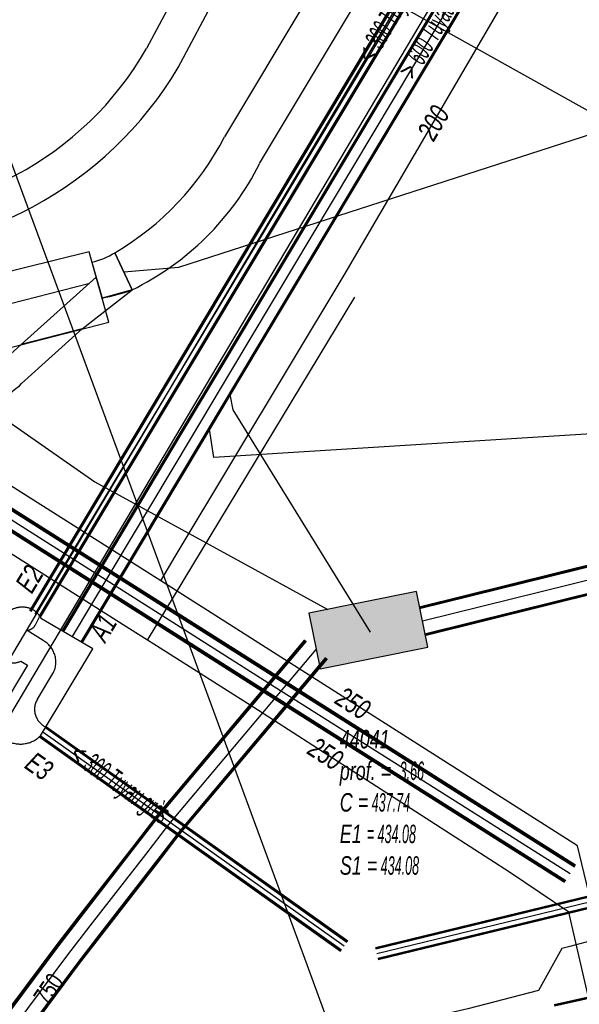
# Model space of a CAD drawing. Header units: metres. Extents: x 2695563 to 2696938, y 1260544 to 1262032.
# Tile 237 of 256: x 2696344 to 2696359, y 1261593 to 1261620. Entities that reach past the tile are written whole.
import ezdxf

# ---------------------------------------------------------------- set-up
doc = ezdxf.new("R2010")
doc.units = ezdxf.units.M
doc.header["$LTSCALE"] = 100
doc.linetypes.add('AUSGEZOGEN', pattern=[0])
doc.linetypes.add('STRICHLINIE2_S3', pattern=[0.25, 0.15, -0.1])
for name, color, linetype in [('CAD_Cadastre des conduites_Ouvrage_Conduite', 200, 'AUSGEZOGEN'), ('Eau portable_Cadastre des conduites_Conduite', 171, 'AUSGEZOGEN'), ('Eau potable_Cadastre des conduites_Conduite_Texte', 171, 'AUSGEZOGEN'), ('EU_Cadastre des conduites', 24, 'AUSGEZOGEN'), ('EU_Cadastre des conduites – Texte', 7, 'AUSGEZOGEN'), ('EU_Cadastre des conduites_Ouvrage spécial – Ligne de détail', 24, 'AUSGEZOGEN'), ('EU_Cadastre des conduites_Ouvrage spécial – Polygone de détail', 24, 'AUSGEZOGEN'), ('EU_Cadastre des conduites_Regard normalisé – Texte', 24, 'AUSGEZOGEN'), ('EU_Cadastre des conduites_Texte entrée-sortie', 24, 'AUSGEZOGEN'), ('Gaz_Cadastre des conduites_Conduite', 32, 'AUSGEZOGEN'), ('Gaz_Cadastre des conduites_Conduite_Texte', 32, 'AUSGEZOGEN'), ('Réseau électrique_Cadastre des conduite_Bord du tracé', 1, 'AUSGEZOGEN'), ('Réseau électrique_Cadastre des conduite_Tronçon de tracé', 1, 'AUSGEZOGEN'), ('Réseau électrique_Cadastre des conduites_Ouvrage_Surface-Ligne-Point', 1, 'AUSGEZOGEN'), ('Télécommunications_SW_Cadastre des conduites_Bord du tracé', 94, 'AUSGEZOGEN'), ('Télécommunications_SW_Cadastre des conduites_Bord du tracé_Texte', 94, 'AUSGEZOGEN'), ('Télécommunications_SW_Cadastre des conduites_Ouvrage', 94, 'AUSGEZOGEN')]:
    doc.layers.add(name, color=color, linetype=linetype)
doc.styles.add('ARIAL', font='arial.ttf')
pattern_1 = [(0, (2708005, 1273150), (6075, 6075), [6075, -6075]), (90, (2708005, 1273150), (-6075, 6075), [6075, -6075])]

# ---------------------------------------------------------------- blocks, each defined once
blk = doc.blocks.new('COMPLEXOBJECT_1531')
at = {"layer": 'EU_Cadastre des conduites_Ouvrage spécial – Ligne de détail', "color": 24, "linetype": 'STRICHLINIE2_S3', "transparency": 33554687}
for p, q in [((6343.127, 11603.897), (6343.238, 11604.111)), ((6343.339, 11603.465), (6342.898, 11603.744)), ((6343.183, 11601.867), (6343.603, 11602.561))]:
    blk.add_line(p, q, dxfattribs=at)
for centre, radius, start, end in [((6342.874, 11604.026), 0.284, 310.0803, 332.9184), ((6342.875, 11604.028), 0.284, 274.6637, 309.8062), ((6343.008, 11602.879), 0.674, 16.6962, 60.5522), ((6343, 11602.878), 0.682, 332.2828, 16.5403), ((6343.629, 11601.585), 0.528, 147.6926, 200.8862), ((6343.635, 11601.586), 0.533, 200.7195, 244.3725)]:
    blk.add_arc(centre, radius, start, end, dxfattribs=at)
blk = doc.blocks.new('COMPLEXOBJECT_1535')
at = {"layer": 'EU_Cadastre des conduites_Ouvrage spécial – Polygone de détail', "color": 24, "linetype": 'STRICHLINIE2_S3', "transparency": 33554687}
for p, q in [((6344.694, 11603.238), (6343.287, 11604.06)), ((6343.261, 11600.861), (6344.694, 11603.238))]:
    blk.add_line(p, q, dxfattribs=at)
blk.add_lwpolyline([(6342.727, 11602.902), (6342.911, 11602.792), (6342.165, 11601.548)], dxfattribs=at)
for centre, radius, start, end in [((6342.859, 11603.498), 0.896, 115.6279, 143.4379), ((6342.772, 11603.717), 0.661, 93.3203, 117.0048), ((6342.767, 11603.739), 0.639, 64.1753, 92.9216), ((6342.77, 11603.811), 0.574, 41.1432, 61.3594), ((6342.792, 11603.824), 0.548, 25.533, 41.6402), ((6342.851, 11603.494), 0.892, 142.8898, 169.9928), ((6342.619, 11603.479), 0.668, 165.2525, 194.7475), ((6342.614, 11603.477), 0.663, 194.7008, 231.5418), ((6342.515, 11603.377), 0.523, 233.2626, 262.2393), ((6342.509, 11603.382), 0.527, 262.8831, 294.3962), ((6342.896, 11601.299), 0.773, 161.1737, 192.1586), ((6342.911, 11601.305), 0.788, 192.3678, 229.2047), ((6342.716, 11601.404), 0.766, 245.3242, 281.7043), ((6342.719, 11601.412), 0.773, 281.358, 314.558)]:
    blk.add_arc(centre, radius, start, end, dxfattribs=at)
blk = doc.blocks.new('COMPLEXOBJECT_1603')
at = {"layer": 'Réseau électrique_Cadastre des conduite_Bord du tracé', "color": 1, "linetype": 'AUSGEZOGEN', "transparency": 33554687}
for points in [[(6369.752, 11660.383), (6368.012, 11657.287), (6362.225, 11647.532), (6356.215, 11637.382), (6349.482, 11626.016), (6348.584, 11624.204), (6348.23, 11623.526), (6346.162, 11619.639)], [(6347.026, 11619.121), (6349.115, 11623.06), (6349.476, 11623.75), (6350.362, 11625.539), (6357.076, 11636.873), (6363.085, 11647.022), (6368.878, 11656.787), (6370.624, 11659.892), (6369.752, 11660.383)]]:
    blk.add_lwpolyline(points, dxfattribs=at)
for centre, radius, start, end in [((6338.386, 11624.104), 8.967, 265.902, 330.1362), ((6338.153, 11624.41), 10.33, 267.4976, 329.2028)]:
    blk.add_arc(centre, radius, start, end, dxfattribs=at)
blk = doc.blocks.new('COMPLEXOBJECT_1627')
at = {"layer": 'Réseau électrique_Cadastre des conduite_Bord du tracé', "color": 1, "linetype": 'AUSGEZOGEN', "transparency": 33554687}
for p, q in [((6342.739, 11611.552), (6342.264, 11611.124)), ((6341.276, 11610.499), (6334.554, 11608.098)), ((6334.871, 11607.362), (6341.629, 11609.776)), ((6333.335, 11607.48), (6331.495, 11605.827)), ((6331.266, 11604.546), (6333.791, 11606.814))]:
    blk.add_line(p, q, dxfattribs=at)
blk.add_lwpolyline([(6342.749, 11610.484), (6344.405, 11611.979), (6342.739, 11611.552)], dxfattribs=at)
for centre, radius, start, end in [((6339.969, 11613.658), 3.418, 292.4708, 312.1634), ((6340.152, 11613.352), 3.869, 292.4403, 312.1572), ((6335.399, 11604.92), 3.289, 104.8911, 128.8765), ((6335.632, 11604.523), 2.939, 105.0128, 128.7944), ((6321.371, 11606.976), 10.189, 346.2032, 353.5258)]:
    blk.add_arc(centre, radius, start, end, dxfattribs=at)
blk = doc.blocks.new('COMPLEXOBJECT_1665')
at = {"layer": 'Réseau électrique_Cadastre des conduite_Bord du tracé', "color": 1, "linetype": 'AUSGEZOGEN', "transparency": 33554687}
blk.add_line((6345.292, 11614.062), (6345.763, 11613.044), dxfattribs=at)
blk.add_lwpolyline([(6349.245, 11616.494), (6358.441, 11631.856), (6357.412, 11632.472), (6348.288, 11617.23)], dxfattribs=at)
for centre, radius, start, end in [((6341.381, 11620.761), 7.757, 300.276, 332.9207), ((6342.354, 11619.967), 7.717, 296.2185, 333.2525)]:
    blk.add_arc(centre, radius, start, end, dxfattribs=at)
blk = doc.blocks.new('COMPLEXOBJECT_1666')
at = {"layer": 'Réseau électrique_Cadastre des conduite_Bord du tracé', "color": 1, "linetype": 'AUSGEZOGEN', "transparency": 33554687}
for p, q in [((6345.763, 11613.044), (6345.292, 11614.062)), ((6344.667, 11613.803), (6344.945, 11612.821))]:
    blk.add_line(p, q, dxfattribs=at)
for centre, radius, start, end in [((6344.282, 11615.617), 1.854, 281.9985, 303.0198), ((6343.785, 11618.689), 5.981, 281.185, 289.3134)]:
    blk.add_arc(centre, radius, start, end, dxfattribs=at)

msp = doc.modelspace()

# ---------------------------------------------------------------- hatches: boundary and pattern name
at = {"layer": 'Réseau électrique_Cadastre des conduite_Bord du tracé', "lineweight": 18, "transparency": 33554687}
h = msp.add_hatch(dxfattribs=at)
h.set_pattern_fill('MUSTER', color=1, scale=6075, style=0, pattern_type=2)
h.set_pattern_definition(pattern_1)
h.paths.add_polyline_path([(2696370.722, 1261660.193), (2696368.982, 1261657.097), (2696363.195, 1261647.342), (2696357.185, 1261637.192), (2696350.452, 1261625.826), (2696349.554, 1261624.014), (2696349.2, 1261623.336), (2696347.132, 1261619.449), (2696346.965, 1261619.171), (2696346.789, 1261618.899), (2696346.603, 1261618.633), (2696346.407, 1261618.375), (2696346.202, 1261618.123), (2696345.988, 1261617.88), (2696345.766, 1261617.644), (2696345.535, 1261617.416), (2696345.296, 1261617.197), (2696345.049, 1261616.986), (2696344.795, 1261616.785), (2696344.534, 1261616.593), (2696344.266, 1261616.411), (2696343.991, 1261616.238), (2696343.711, 1261616.076), (2696343.424, 1261615.923), (2696343.133, 1261615.781), (2696342.836, 1261615.65), (2696342.535, 1261615.53), (2696342.23, 1261615.42), (2696341.921, 1261615.322), (2696341.609, 1261615.235), (2696341.293, 1261615.159), (2696340.975, 1261615.095), (2696340.656, 1261615.042), (2696340.334, 1261615.001), (2696340.011, 1261614.971), (2696339.687, 1261614.953), (2696339.363, 1261614.947), (2696339.039, 1261614.953), (2696338.715, 1261614.97), (2696338.672, 1261613.9), (2696339.031, 1261613.891), (2696339.39, 1261613.894), (2696339.748, 1261613.909), (2696340.106, 1261613.937), (2696340.462, 1261613.977), (2696340.817, 1261614.03), (2696341.17, 1261614.095), (2696341.521, 1261614.172), (2696341.868, 1261614.262), (2696342.212, 1261614.363), (2696342.553, 1261614.476), (2696342.889, 1261614.601), (2696343.221, 1261614.738), (2696343.548, 1261614.886), (2696343.869, 1261615.045), (2696344.185, 1261615.216), (2696344.495, 1261615.397), (2696344.798, 1261615.589), (2696345.095, 1261615.791), (2696345.384, 1261616.004), (2696345.665, 1261616.226), (2696345.939, 1261616.458), (2696346.204, 1261616.7), (2696346.461, 1261616.95), (2696346.709, 1261617.209), (2696346.948, 1261617.477), (2696347.178, 1261617.753), (2696347.398, 1261618.037), (2696347.607, 1261618.328), (2696347.807, 1261618.626), (2696347.996, 1261618.931), (2696350.085, 1261622.87), (2696350.446, 1261623.56), (2696351.332, 1261625.349), (2696358.046, 1261636.683), (2696364.055, 1261646.832), (2696369.848, 1261656.597), (2696371.594, 1261659.702)], flags=0)
h = msp.add_hatch(dxfattribs=at)
h.set_pattern_fill('MUSTER', color=1, scale=6075, style=0, pattern_type=2)
h.set_pattern_definition(pattern_1)
h.paths.add_polyline_path([(2696346.733, 1261612.854), (2696346.877, 1261612.927), (2696347.019, 1261613.002), (2696347.159, 1261613.081), (2696347.298, 1261613.162), (2696347.435, 1261613.246), (2696347.57, 1261613.334), (2696347.704, 1261613.423), (2696347.835, 1261613.516), (2696347.965, 1261613.612), (2696348.092, 1261613.71), (2696348.218, 1261613.81), (2696348.341, 1261613.914), (2696348.462, 1261614.02), (2696348.581, 1261614.128), (2696348.698, 1261614.239), (2696348.812, 1261614.352), (2696348.924, 1261614.468), (2696349.033, 1261614.586), (2696349.14, 1261614.706), (2696349.245, 1261614.828), (2696349.347, 1261614.953), (2696349.446, 1261615.079), (2696349.543, 1261615.208), (2696349.637, 1261615.339), (2696349.728, 1261615.471), (2696349.816, 1261615.606), (2696349.902, 1261615.742), (2696349.984, 1261615.88), (2696350.064, 1261616.02), (2696350.141, 1261616.161), (2696350.215, 1261616.304), (2696359.411, 1261631.666), (2696358.382, 1261632.282), (2696349.258, 1261617.04), (2696349.192, 1261616.914), (2696349.124, 1261616.789), (2696349.053, 1261616.665), (2696348.98, 1261616.542), (2696348.905, 1261616.421), (2696348.827, 1261616.301), (2696348.748, 1261616.183), (2696348.666, 1261616.066), (2696348.582, 1261615.951), (2696348.496, 1261615.837), (2696348.408, 1261615.725), (2696348.318, 1261615.615), (2696348.226, 1261615.506), (2696348.132, 1261615.399), (2696348.036, 1261615.293), (2696347.938, 1261615.19), (2696347.838, 1261615.088), (2696347.736, 1261614.988), (2696347.633, 1261614.89), (2696347.528, 1261614.794), (2696347.421, 1261614.7), (2696347.312, 1261614.607), (2696347.201, 1261614.517), (2696347.089, 1261614.429), (2696346.976, 1261614.343), (2696346.86, 1261614.259), (2696346.744, 1261614.177), (2696346.625, 1261614.098), (2696346.506, 1261614.02), (2696346.384, 1261613.945), (2696346.262, 1261613.872)], flags=0)
h = msp.add_hatch(dxfattribs=at)
h.set_pattern_fill('MUSTER', color=1, scale=6075, style=0, pattern_type=2)
h.set_pattern_definition(pattern_1)
h.paths.add_polyline_path([(2696345.915, 1261612.631), (2696345.942, 1261612.636), (2696345.969, 1261612.642), (2696345.995, 1261612.647), (2696346.022, 1261612.653), (2696346.049, 1261612.659), (2696346.076, 1261612.665), (2696346.102, 1261612.671), (2696346.129, 1261612.677), (2696346.156, 1261612.684), (2696346.182, 1261612.69), (2696346.209, 1261612.697), (2696346.235, 1261612.704), (2696346.262, 1261612.71), (2696346.288, 1261612.717), (2696346.315, 1261612.724), (2696346.341, 1261612.732), (2696346.368, 1261612.739), (2696346.394, 1261612.746), (2696346.42, 1261612.754), (2696346.446, 1261612.762), (2696346.473, 1261612.769), (2696346.499, 1261612.777), (2696346.525, 1261612.785), (2696346.551, 1261612.794), (2696346.577, 1261612.802), (2696346.603, 1261612.81), (2696346.629, 1261612.819), (2696346.655, 1261612.827), (2696346.681, 1261612.836), (2696346.707, 1261612.845), (2696346.733, 1261612.854), (2696346.262, 1261613.872), (2696346.244, 1261613.86), (2696346.225, 1261613.849), (2696346.206, 1261613.837), (2696346.187, 1261613.826), (2696346.168, 1261613.815), (2696346.149, 1261613.804), (2696346.13, 1261613.794), (2696346.11, 1261613.783), (2696346.091, 1261613.773), (2696346.071, 1261613.764), (2696346.052, 1261613.754), (2696346.032, 1261613.745), (2696346.012, 1261613.736), (2696345.992, 1261613.727), (2696345.972, 1261613.718), (2696345.951, 1261613.71), (2696345.931, 1261613.701), (2696345.91, 1261613.694), (2696345.89, 1261613.686), (2696345.869, 1261613.678), (2696345.848, 1261613.671), (2696345.828, 1261613.664), (2696345.807, 1261613.658), (2696345.786, 1261613.651), (2696345.765, 1261613.645), (2696345.744, 1261613.639), (2696345.722, 1261613.633), (2696345.701, 1261613.628), (2696345.68, 1261613.623), (2696345.658, 1261613.618), (2696345.637, 1261613.613)], flags=0)
h = msp.add_hatch(dxfattribs=at)
h.set_pattern_fill('MUSTER', color=1, scale=6075, style=0, pattern_type=2)
h.set_pattern_definition(pattern_1)
h.paths.add_polyline_path([(2696345.375, 1261611.789), (2696346.733, 1261612.854), (2696345.915, 1261612.631), (2696345.752, 1261613.207), (2696343.709, 1261611.362)], flags=0)
h = msp.add_hatch(dxfattribs=at)
h.set_pattern_fill('MUSTER', color=1, scale=6075, style=0, pattern_type=2)
h.set_pattern_definition(pattern_1)
h.paths.add_polyline_path([(2696343.709, 1261611.362), (2696343.234, 1261610.934), (2696343.206, 1261610.909), (2696343.177, 1261610.884), (2696343.148, 1261610.859), (2696343.119, 1261610.835), (2696343.09, 1261610.811), (2696343.06, 1261610.787), (2696343.031, 1261610.764), (2696343.001, 1261610.741), (2696342.97, 1261610.718), (2696342.94, 1261610.696), (2696342.909, 1261610.674), (2696342.878, 1261610.652), (2696342.846, 1261610.631), (2696342.815, 1261610.61), (2696342.783, 1261610.589), (2696342.751, 1261610.569), (2696342.719, 1261610.549), (2696342.686, 1261610.529), (2696342.653, 1261610.51), (2696342.621, 1261610.491), (2696342.587, 1261610.473), (2696342.554, 1261610.455), (2696342.521, 1261610.437), (2696342.487, 1261610.42), (2696342.453, 1261610.403), (2696342.419, 1261610.386), (2696342.385, 1261610.37), (2696342.35, 1261610.354), (2696342.316, 1261610.339), (2696342.281, 1261610.324), (2696342.246, 1261610.309), (2696335.524, 1261607.908), (2696335.481, 1261607.896), (2696335.438, 1261607.884), (2696335.396, 1261607.871), (2696335.354, 1261607.858), (2696335.311, 1261607.844), (2696335.27, 1261607.829), (2696335.228, 1261607.814), (2696335.186, 1261607.798), (2696335.145, 1261607.782), (2696335.104, 1261607.765), (2696335.063, 1261607.748), (2696335.022, 1261607.73), (2696334.982, 1261607.712), (2696334.942, 1261607.693), (2696334.902, 1261607.673), (2696334.862, 1261607.653), (2696334.823, 1261607.632), (2696334.784, 1261607.611), (2696334.745, 1261607.589), (2696334.707, 1261607.567), (2696334.668, 1261607.545), (2696334.631, 1261607.521), (2696334.593, 1261607.498), (2696334.556, 1261607.473), (2696334.519, 1261607.449), (2696334.482, 1261607.423), (2696334.446, 1261607.398), (2696334.41, 1261607.371), (2696334.375, 1261607.345), (2696334.34, 1261607.318), (2696334.305, 1261607.29), (2696332.465, 1261605.637), (2696332.46, 1261605.595), (2696332.455, 1261605.554), (2696332.45, 1261605.512), (2696332.445, 1261605.47), (2696332.439, 1261605.429), (2696332.433, 1261605.387), (2696332.428, 1261605.345), (2696332.422, 1261605.304), (2696332.415, 1261605.262), (2696332.409, 1261605.221), (2696332.403, 1261605.179), (2696332.396, 1261605.138), (2696332.389, 1261605.096), (2696332.382, 1261605.055), (2696332.375, 1261605.014), (2696332.367, 1261604.972), (2696332.36, 1261604.931), (2696332.352, 1261604.89), (2696332.344, 1261604.848), (2696332.336, 1261604.807), (2696332.328, 1261604.766), (2696332.319, 1261604.725), (2696332.311, 1261604.684), (2696332.302, 1261604.643), (2696332.293, 1261604.601), (2696332.284, 1261604.56), (2696332.275, 1261604.52), (2696332.265, 1261604.479), (2696332.256, 1261604.438), (2696332.246, 1261604.397), (2696332.236, 1261604.356), (2696334.761, 1261606.624), (2696334.792, 1261606.648), (2696334.823, 1261606.672), (2696334.854, 1261606.696), (2696334.886, 1261606.719), (2696334.918, 1261606.742), (2696334.951, 1261606.764), (2696334.983, 1261606.786), (2696335.016, 1261606.808), (2696335.05, 1261606.829), (2696335.083, 1261606.849), (2696335.117, 1261606.869), (2696335.151, 1261606.889), (2696335.186, 1261606.908), (2696335.22, 1261606.927), (2696335.255, 1261606.945), (2696335.29, 1261606.963), (2696335.325, 1261606.98), (2696335.361, 1261606.997), (2696335.397, 1261607.014), (2696335.433, 1261607.03), (2696335.469, 1261607.045), (2696335.505, 1261607.06), (2696335.542, 1261607.074), (2696335.579, 1261607.088), (2696335.616, 1261607.102), (2696335.653, 1261607.115), (2696335.69, 1261607.127), (2696335.728, 1261607.139), (2696335.765, 1261607.151), (2696335.803, 1261607.162), (2696335.841, 1261607.172), (2696342.599, 1261609.586), (2696342.639, 1261609.603), (2696342.678, 1261609.62), (2696342.717, 1261609.637), (2696342.756, 1261609.655), (2696342.795, 1261609.673), (2696342.834, 1261609.692), (2696342.872, 1261609.711), (2696342.91, 1261609.731), (2696342.948, 1261609.751), (2696342.986, 1261609.772), (2696343.024, 1261609.793), (2696343.061, 1261609.814), (2696343.098, 1261609.836), (2696343.135, 1261609.858), (2696343.171, 1261609.88), (2696343.208, 1261609.903), (2696343.244, 1261609.927), (2696343.279, 1261609.95), (2696343.315, 1261609.974), (2696343.35, 1261609.999), (2696343.385, 1261610.024), (2696343.42, 1261610.049), (2696343.454, 1261610.075), (2696343.488, 1261610.101), (2696343.522, 1261610.128), (2696343.556, 1261610.154), (2696343.589, 1261610.182), (2696343.622, 1261610.209), (2696343.655, 1261610.237), (2696343.687, 1261610.265), (2696343.719, 1261610.294), (2696345.375, 1261611.789)], flags=0)
at = {"layer": 'Réseau électrique_Cadastre des conduites_Ouvrage_Surface-Ligne-Point', "lineweight": 18, "transparency": 33554687}
h = msp.add_hatch(dxfattribs=at)
h.set_pattern_fill('MUSTER', color=1, scale=4050, style=0, pattern_type=2)
h.set_pattern_definition([(0, (2703955, 1269100), (4050, 4050), [4050, -4050]), (90, (2703955, 1269100), (-4050, 4050), [4050, -4050])])
h.paths.add_polyline_path([(2696342.485, 1261611.049), (2696346.1, 1261611.974), (2696345.559, 1261613.891), (2696341.952, 1261612.999)], flags=0)
at = {"layer": 'Télécommunications_SW_Cadastre des conduites_Ouvrage', "transparency": 33554687}
msp.add_hatch(color=7, dxfattribs=at).paths.add_polyline_path([(2696354.809, 1261603.095), (2696354.503, 1261604.615), (2696351.562, 1261604.021), (2696351.868, 1261602.502)])

# ---------------------------------------------------------------- linework, layer by layer
at = {"layer": 'CAD_Cadastre des conduites_Ouvrage_Conduite', "color": 200, "linetype": 'AUSGEZOGEN', "transparency": 33554687}
for points in [[(2696411.257, 1261656.245), (2696403.908, 1261654.529), (2696371.227, 1261649.726), (2696342.973, 1261602.087), (2696302.705, 1261627.741), (2696298.927, 1261621.786)], [(2696410.624, 1261655.276), (2696404.057, 1261653.742), (2696371.721, 1261648.99), (2696343.239, 1261600.969), (2696302.951, 1261626.635), (2696299.603, 1261621.357)]]:
    msp.add_lwpolyline(points, dxfattribs=at)
at = {"layer": 'Eau portable_Cadastre des conduites_Conduite', "linetype": 'AUSGEZOGEN', "transparency": 33554687}
for p, q in [((2696350.474, 1261602.399), (2696314.863, 1261624.98)), ((2696350.491, 1261602.426), (2696314.88, 1261625.007)), ((2696350.457, 1261602.373), (2696314.846, 1261624.954)), ((2696350.189, 1261601.95), (2696314.578, 1261624.531)), ((2696350.206, 1261601.977), (2696314.595, 1261624.558)), ((2696350.223, 1261602.003), (2696314.612, 1261624.584)), ((2696358.828, 1261597.11), (2696350.474, 1261602.399)), ((2696358.844, 1261597.137), (2696350.491, 1261602.426)), ((2696358.811, 1261597.084), (2696350.457, 1261602.373)), ((2696358.544, 1261596.661), (2696350.189, 1261601.95)), ((2696358.56, 1261596.688), (2696350.206, 1261601.977)), ((2696358.577, 1261596.714), (2696350.223, 1261602.003))]:
    msp.add_line(p, q, dxfattribs=at)
at = {"layer": 'Eau portable_Cadastre des conduites_Conduite', "color": 255, "linetype": 'AUSGEZOGEN', "transparency": 33554687}
for p, q in [((2696350.34, 1261602.188), (2696314.729, 1261624.769)), ((2696358.694, 1261596.899), (2696350.34, 1261602.188))]:
    msp.add_line(p, q, dxfattribs=at)
at = {"layer": 'Eau portable_Cadastre des conduites_Conduite', "color": 7, "linetype": 'AUSGEZOGEN', "transparency": 33554687}
for points in [[(2696347.519, 1261604.909), (2696346.974, 1261605.254), (2696346.43, 1261605.6), (2696316.754, 1261624.415), (2696314.817, 1261625.636), (2696307.557, 1261630.232), (2696307.287, 1261630.41)], [(2696352.555, 1261613.305), (2696356.878, 1261620.707), (2696358.057, 1261622.715)], [(2696347.519, 1261604.909), (2696347.915, 1261605.569), (2696352.555, 1261613.305)], [(2696359.507, 1261595.132), (2696359.324, 1261595.89), (2696358.894, 1261597.67), (2696347.519, 1261604.909)], [(2696359.507, 1261595.132), (2696358.69, 1261594.919), (2696358.467, 1261594.861), (2696357.827, 1261593.715), (2696355.905, 1261593.214), (2696355.105, 1261593.035), (2696350.924, 1261592.101), (2696334.247, 1261584.7), (2696324.349, 1261579.462)]]:
    msp.add_lwpolyline(points, dxfattribs=at)
at = {"layer": 'EU_Cadastre des conduites', "linetype": 'AUSGEZOGEN', "transparency": 33554687}
for p, q in [((2696349.157, 1261610.793), (2696369.476, 1261644.799)), ((2696349.174, 1261610.783), (2696369.493, 1261644.789)), ((2696349.192, 1261610.772), (2696369.511, 1261644.778)), ((2696349.672, 1261610.486), (2696369.991, 1261644.492)), ((2696349.69, 1261610.475), (2696370.009, 1261644.481)), ((2696349.707, 1261610.465), (2696370.026, 1261644.471)), ((2696365.072, 1261639.43), (2696343.932, 1261604.086)), ((2696365.089, 1261639.42), (2696343.949, 1261604.076)), ((2696365.106, 1261639.41), (2696343.966, 1261604.066)), ((2696365.33, 1261639.276), (2696344.19, 1261603.932)), ((2696365.347, 1261639.266), (2696344.207, 1261603.922)), ((2696365.364, 1261639.256), (2696344.224, 1261603.912)), ((2696348.078, 1261608.986), (2696349.157, 1261610.793)), ((2696348.095, 1261608.976), (2696349.174, 1261610.783)), ((2696348.113, 1261608.965), (2696349.192, 1261610.772)), ((2696348.593, 1261608.679), (2696349.672, 1261610.486)), ((2696348.611, 1261608.668), (2696349.69, 1261610.475)), ((2696348.628, 1261608.658), (2696349.707, 1261610.465)), ((2696344.832, 1261603.546), (2696348.078, 1261608.986)), ((2696344.849, 1261603.536), (2696348.095, 1261608.976)), ((2696344.867, 1261603.525), (2696348.113, 1261608.965)), ((2696345.347, 1261603.239), (2696348.593, 1261608.679)), ((2696345.365, 1261603.228), (2696348.611, 1261608.668)), ((2696345.382, 1261603.218), (2696348.628, 1261608.658)), ((2696352.602, 1261595.028), (2696344.376, 1261600.881)), ((2696352.614, 1261595.044), (2696344.388, 1261600.897)), ((2696352.625, 1261595.06), (2696344.399, 1261600.913)), ((2696352.429, 1261594.784), (2696344.203, 1261600.637)), ((2696352.44, 1261594.8), (2696344.214, 1261600.653)), ((2696352.452, 1261594.816), (2696344.226, 1261600.669)), ((2696368.045, 1261598.447), (2696353.376, 1261594.884)), ((2696368.05, 1261598.428), (2696353.381, 1261594.865)), ((2696368.054, 1261598.409), (2696353.385, 1261594.846)), ((2696368.116, 1261598.155), (2696353.447, 1261594.592)), ((2696368.12, 1261598.136), (2696353.451, 1261594.573)), ((2696368.125, 1261598.117), (2696353.456, 1261594.554))]:
    msp.add_line(p, q, dxfattribs=at)
at = {"layer": 'EU_Cadastre des conduites', "color": 255, "transparency": 33554687}
for p, q in [((2696349.432, 1261610.629), (2696369.751, 1261644.635)), ((2696365.218, 1261639.343), (2696344.078, 1261603.999)), ((2696348.353, 1261608.822), (2696349.432, 1261610.629)), ((2696345.107, 1261603.382), (2696348.353, 1261608.822)), ((2696352.527, 1261594.922), (2696344.301, 1261600.775)), ((2696368.085, 1261598.282), (2696353.416, 1261594.719))]:
    msp.add_line(p, q, dxfattribs=at)
at = {"layer": 'EU_Cadastre des conduites', "color": 24, "linetype": 'AUSGEZOGEN', "transparency": 33554687}
for points in [[(2696353.246, 1261603.508), (2696349.497, 1261609.577), (2696349.412, 1261609.995)], [(2696361.89, 1261609.09), (2696348.968, 1261608.277), (2696348.849, 1261609.052)]]:
    msp.add_lwpolyline(points, dxfattribs=at)
at = {"layer": 'Gaz_Cadastre des conduites_Conduite', "color": 32, "linetype": 'AUSGEZOGEN', "transparency": 33554687}
msp.add_line((2696347.159, 1261603.284), (2696352.819, 1261612.654), dxfattribs=at)
at = {"layer": 'Gaz_Cadastre des conduites_Conduite', "linetype": 'AUSGEZOGEN', "transparency": 33554687}
for p, q in [((2696359.197, 1261593.53), (2696358.262, 1261593.321)), ((2696359.201, 1261593.511), (2696358.266, 1261593.303)), ((2696359.205, 1261593.493), (2696358.27, 1261593.284))]:
    msp.add_line(p, q, dxfattribs=at)
at = {"layer": 'Gaz_Cadastre des conduites_Conduite', "color": 32, "linetype": 'AUSGEZOGEN', "transparency": 33554687}
for points in [[(2696347.159, 1261603.284), (2696346.492, 1261603.707), (2696313.97, 1261624.338), (2696305.885, 1261629.59), (2696305.505, 1261629.54)], [(2696359.234, 1261593.365), (2696358.663, 1261595.854), (2696357.043, 1261596.951), (2696350.063, 1261601.45), (2696347.499, 1261603.07), (2696347.159, 1261603.284)]]:
    msp.add_lwpolyline(points, dxfattribs=at)
at = {"layer": 'Réseau électrique_Cadastre des conduite_Bord du tracé', "color": 1, "linetype": 'AUSGEZOGEN', "transparency": 33554687}
msp.add_lwpolyline([(2696345.375, 1261611.789), (2696346.733, 1261612.854), (2696345.915, 1261612.631), (2696345.752, 1261613.207), (2696343.709, 1261611.362), (2696345.375, 1261611.789)], close=True, dxfattribs=at)
at = {"layer": 'Réseau électrique_Cadastre des conduite_Tronçon de tracé', "color": 1, "linetype": 'AUSGEZOGEN', "transparency": 33554687}
for p, q in [((2696359.932, 1261617.327), (2696349.643, 1261623.103)), ((2696351.515, 1261594.416), (2696347.243, 1261606.006)), ((2696355.126, 1261584.619), (2696351.515, 1261594.416))]:
    msp.add_line(p, q, dxfattribs=at)
msp.add_lwpolyline([(2696346.507, 1261613.349), (2696348.008, 1261613.476), (2696359.932, 1261617.327)], dxfattribs=at)
at = {"layer": 'Réseau électrique_Cadastre des conduites_Ouvrage_Surface-Ligne-Point', "color": 1, "linetype": 'AUSGEZOGEN', "transparency": 33554687}
for p, q in [((2696347.243, 1261606.006), (2696342.078, 1261620.019)), ((2696342.428, 1261612.228), (2696345.549, 1261613.026))]:
    msp.add_line(p, q, dxfattribs=at)
msp.add_lwpolyline([(2696342.485, 1261611.049), (2696346.1, 1261611.974), (2696345.559, 1261613.891), (2696341.952, 1261612.999), (2696342.485, 1261611.049)], close=True, dxfattribs=at)
at = {"layer": 'Télécommunications_SW_Cadastre des conduites_Bord du tracé', "linetype": 'AUSGEZOGEN', "transparency": 33554687}
for p, q in [((2696383.329, 1261611.332), (2696354.57, 1261604.19)), ((2696383.336, 1261611.307), (2696354.577, 1261604.165)), ((2696383.342, 1261611.282), (2696354.583, 1261604.14)), ((2696383.51, 1261610.604), (2696354.751, 1261603.462)), ((2696383.516, 1261610.579), (2696354.757, 1261603.437)), ((2696383.523, 1261610.554), (2696354.764, 1261603.412)), ((2696347.426, 1261598.504), (2696351.455, 1261603.292)), ((2696347.446, 1261598.488), (2696351.474, 1261603.275)), ((2696347.466, 1261598.472), (2696351.494, 1261603.259)), ((2696348.01, 1261598.034), (2696352.028, 1261602.809)), ((2696348.03, 1261598.018), (2696352.048, 1261602.793)), ((2696348.05, 1261598.002), (2696352.067, 1261602.776)), ((2696346.79, 1261597.679), (2696347.426, 1261598.504)), ((2696346.81, 1261597.663), (2696347.446, 1261598.488)), ((2696346.831, 1261597.648), (2696347.466, 1261598.472)), ((2696347.383, 1261597.22), (2696348.01, 1261598.034)), ((2696347.404, 1261597.205), (2696348.03, 1261598.018)), ((2696347.424, 1261597.189), (2696348.05, 1261598.002)), ((2696345.272, 1261595.723), (2696346.79, 1261597.679)), ((2696345.293, 1261595.708), (2696346.81, 1261597.663)), ((2696345.313, 1261595.692), (2696346.831, 1261597.648)), ((2696345.865, 1261595.264), (2696347.383, 1261597.22)), ((2696345.885, 1261595.248), (2696347.404, 1261597.205)), ((2696345.906, 1261595.233), (2696347.424, 1261597.189)), ((2696344.662, 1261594.934), (2696345.272, 1261595.723)), ((2696344.682, 1261594.919), (2696345.293, 1261595.708)), ((2696344.703, 1261594.903), (2696345.313, 1261595.692)), ((2696345.259, 1261594.481), (2696345.865, 1261595.264)), ((2696345.28, 1261594.465), (2696345.885, 1261595.248)), ((2696345.3, 1261594.45), (2696345.906, 1261595.233)), ((2696336.432, 1261583.91), (2696344.662, 1261594.934)), ((2696336.452, 1261583.894), (2696344.682, 1261594.919)), ((2696336.473, 1261583.879), (2696344.703, 1261594.903)), ((2696337.033, 1261583.461), (2696345.259, 1261594.481)), ((2696337.054, 1261583.446), (2696345.28, 1261594.465)), ((2696337.074, 1261583.43), (2696345.3, 1261594.45))]:
    msp.add_line(p, q, dxfattribs=at)
at = {"layer": 'Télécommunications_SW_Cadastre des conduites_Bord du tracé', "color": 255, "transparency": 33554687}
for p, q in [((2696383.426, 1261610.943), (2696354.667, 1261603.801)), ((2696347.738, 1261598.253), (2696351.761, 1261603.034)), ((2696347.107, 1261597.434), (2696347.738, 1261598.253)), ((2696345.589, 1261595.478), (2696347.107, 1261597.434)), ((2696344.981, 1261594.692), (2696345.589, 1261595.478)), ((2696336.753, 1261583.67), (2696344.981, 1261594.692))]:
    msp.add_line(p, q, dxfattribs=at)
at = {"layer": 'Télécommunications_SW_Cadastre des conduites_Bord du tracé', "color": 94, "linetype": 'AUSGEZOGEN', "transparency": 33554687}
msp.add_lwpolyline([(2696327.571, 1261620.135), (2696330.18, 1261618.46), (2696345.717, 1261607.616), (2696352.083, 1261604.127)], dxfattribs=at)
at = {"layer": 'Télécommunications_SW_Cadastre des conduites_Ouvrage', "color": 94, "transparency": 33554687}
msp.add_lwpolyline([(2696354.809, 1261603.095), (2696354.503, 1261604.615), (2696351.562, 1261604.021), (2696351.868, 1261602.502), (2696354.809, 1261603.095)], close=True, dxfattribs=at)

# ---------------------------------------------------------------- block references
at = {"layer": 'EU_Cadastre des conduites_Ouvrage spécial – Ligne de détail', "color": 24, "linetype": 'STRICHLINIE2_S3', "lineweight": -3, "transparency": 33554687}
msp.add_blockref('COMPLEXOBJECT_1531', (2690000.97, 1249999.81), dxfattribs=at)
at = {"layer": 'EU_Cadastre des conduites_Ouvrage spécial – Polygone de détail', "color": 24, "linetype": 'STRICHLINIE2_S3', "lineweight": -3, "transparency": 33554687}
msp.add_blockref('COMPLEXOBJECT_1535', (2690000.97, 1249999.81), dxfattribs=at)
at = {"layer": 'Réseau électrique_Cadastre des conduite_Bord du tracé', "color": 1, "linetype": 'AUSGEZOGEN', "lineweight": -3, "transparency": 33554687}
for name in ['COMPLEXOBJECT_1603', 'COMPLEXOBJECT_1665', 'COMPLEXOBJECT_1666', 'COMPLEXOBJECT_1627']:
    msp.add_blockref(name, (2690000.97, 1249999.81), dxfattribs=at)

# ---------------------------------------------------------------- texts
at = {"layer": 'Eau potable_Cadastre des conduites_Conduite_Texte', "color": 7, "transparency": 33554687, "char_height": 0.55426, "width": 1.10633, "attachment_point": 5, "style": 'ARIAL'}
for s, insert, rotation in [('\\A1;{\\fArial|i1|b0;\\H0.554263;\\W0.700000;\\C7;200}\\P', (2696354.964, 1261617.418), 59.7141), ('\\A1;{\\fArial|i1|b0;\\H0.554263;\\W0.700000;\\C7;250}\\P', (2696352.768, 1261601.561), 327.5271)]:
    msp.add_mtext(s, dxfattribs=dict(at, insert=insert, rotation=rotation))
at = {"layer": 'EU_Cadastre des conduites – Texte', "color": 24, "transparency": 33554687, "char_height": 0.55705, "width": 6, "attachment_point": 5, "style": 'ARIAL'}
for s, insert, rotation in [('\\A1;{\\fArial|b0|i1|c0|p34;\\W0.7;< \\W0.49;300 Tuyau béton}', (2696353.977, 1261620.534), 59.5449), ('\\A1;{\\fArial|b0|i1|c0|p34;\\W0.7;> \\W0.49;600 Tuyau béton}', (2696355.109, 1261620.096), 59.7132), ('\\A1;{\\fArial|b0|i1|c0|p34;\\W0.7;< \\W0.49;300 Tuyau grès}', (2696346.365, 1261599.311), 324.5841)]:
    msp.add_mtext(s, dxfattribs=dict(at, insert=insert, rotation=rotation))
at = {"layer": 'EU_Cadastre des conduites_Regard normalisé – Texte', "color": 24, "transparency": 33554687, "insert": (2696352.405, 1261600.834), "char_height": 0.50641, "width": 2.83444, "attachment_point": 1, "line_spacing_factor": 1.024096, "style": 'ARIAL'}
msp.add_mtext('\\A1;{\\fArial|b0|i1|c0|p34;\\W0.69446;44041}\\P{\\fArial|b0|i1|c0|p34;\\H0.99721x;\\W0.69446;prof. = \\W0.48612; 3.66}\\P{\\fArial|b0|i1|c0|p34;\\H0.99721x;\\W0.69446;C =\\W0.48612; 437.74}\\P{\\fArial|b0|i1|c0|p34;\\H0.99721x;\\W0.69446;E1 \\W0.48612;= 434.08}\\P{\\fArial|b0|i1|c0|p34;\\H0.99721x;\\W0.69446;S1 =\\W0.48612; 434.08}', dxfattribs=at)
at = {"layer": 'EU_Cadastre des conduites_Texte entrée-sortie', "color": 24, "transparency": 33554687, "char_height": 0.55705, "attachment_point": 7, "style": 'ARIAL'}
for s, insert, width, rotation in [('\\A1;{\\fArial|i1|b0;\\H0.557054;\\W0.700000;\\C24;E2}\\P', (2696343.998, 1261604.529), 0.86376, 59.1147), ('\\A1;{\\fArial|i1|b0;\\H0.557054;\\W0.700000;\\C24;A1}\\P', (2696346.007, 1261603.198), 0.85544, 59.1723), ('\\A1;{\\fArial|i1|b0;\\H0.557054;\\W0.700000;\\C24;E3}\\P', (2696343.761, 1261599.806), 0.86376, 324.567)]:
    msp.add_mtext(s, dxfattribs=dict(at, insert=insert, width=width, rotation=rotation))
at = {"layer": 'Gaz_Cadastre des conduites_Conduite_Texte', "color": 32, "transparency": 33554687, "insert": (2696352.019, 1261600.182), "char_height": 0.55825, "width": 1.11429, "attachment_point": 5, "rotation": 327.1959, "style": 'ARIAL'}
msp.add_mtext('\\A1;{\\fArial|i1|b0;\\H0.558250;\\W0.700000;\\C32;250}\\P', dxfattribs=at)
at = {"layer": 'Télécommunications_SW_Cadastre des conduites_Bord du tracé_Texte', "color": 94, "transparency": 33554687, "insert": (2696344.418, 1261593.695), "char_height": 0.50638, "width": 1.28184, "attachment_point": 5, "rotation": 55.4076, "style": 'ARIAL'}
msp.add_mtext('\\W0.70; 750 ', dxfattribs=at)

doc.saveas('drawing.dxf')
